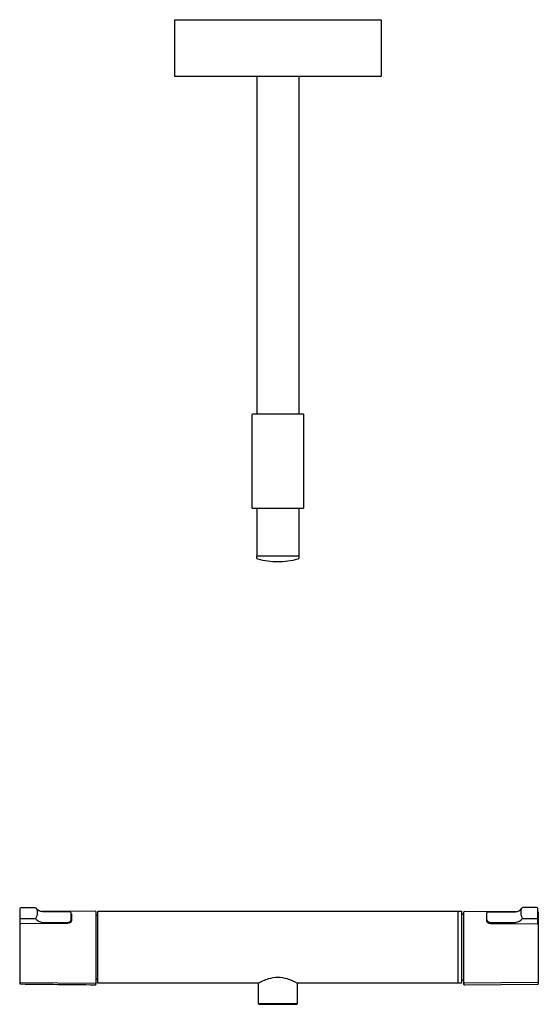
# Model space of a CAD drawing. Header units: millimetres. Extents: x -136 to 138, y -30 to 1110.
# Tile 1 of 8: x -136 to 138, y -30 to 490. Entities that reach past the tile are written whole.
import ezdxf

# ---------------------------------------------------------------- set-up
doc = ezdxf.new("R2010")
doc.units = ezdxf.units.MM
doc.header["$MEASUREMENT"] = 0
doc.layers.add('DETAIL', color=7, linetype='Continuous', true_color=0x000000)

# ---------------------------------------------------------------- blocks, each defined once
blk = doc.blocks.new('241300_f')
at = {"layer": 'DETAIL'}
for p, q in [((-54.47, 459.59), (-54.47, 489.29)), ((-54.17, 489.59), (54.23, 489.59)), ((54.53, 489.29), (54.53, 459.59)), ((54.53, 459.59), (-54.47, 459.59)), ((-11, 281.5), (-11, 459.59)), ((11, 459.59), (11, 281.5)), ((-13.5, 231.8), (-13.5, 281.2)), ((-13.2, 281.5), (13.2, 281.5)), ((13.5, 281.2), (13.5, 231.8)), ((13.2, 231.5), (-13.2, 231.5)), ((-11, 206.5), (-11, 231.5)), ((11, 231.5), (11, 206.5)), ((-11.05, 205.43), (-11.05, 206.5)), ((-10.52, 204.75), (-10.54, 204.75)), ((-10.21, 206.5), (11.05, 206.5)), ((11.05, 206.5), (11.05, 205.43)), ((-135.6, 20.83), (-128.14, 20.83)), ((136.82, 20.82), (129.36, 20.82)), ((-136.3, 18.16), (-136.3, -18.97)), ((-136.1, 12.24), (-136.1, 20.35)), ((-127.62, 20.63), (-127.48, 20.44)), ((-127.54, 15.79), (-127.61, 15.61)), ((-96.5, 19), (-124.8, 18.75)), ((-110.02, 18.55), (-123.5, 18.65)), ((-109.1, 14.35), (-109.1, 17.7)), ((-109, 17.39), (-109, 13.89)), ((-96, -19.37), (-96, 18.51)), ((-96, 16.91), (-95, 16.93)), ((-95, -19), (-95, 19)), ((-95, 19), (95, 19)), ((95, 19), (95, -19)), ((95, 19), (97, 18.99)), ((97, 18.99), (97, -19)), ((97.2, 17.5), (98.22, 17.5)), ((98.22, -19.58), (98.22, 18.5)), ((98.72, 18.99), (126.05, 18.75)), ((110.22, 17.39), (110.22, 13.89)), ((110.32, 13.52), (110.32, 17.7)), ((111.24, 18.54), (124.72, 18.64)), ((128.84, 20.62), (128.69, 20.44)), ((128.76, 15.78), (128.82, 15.6)), ((137.32, 12.24), (137.32, 20.34)), ((137.52, 18.15), (137.52, -19.17)), ((-136.3, 12.35), (-136.31, 12.2)), ((-111, 12.54), (-135.8, 12.35)), ((-135.73, 15.17), (-127.97, 15.16)), ((-124.27, 13.06), (-111.1, 13.06)), ((-122.38, 12.49), (-122.43, 12.45)), ((-109.1, 13.53), (-109.1, 14.35)), ((112.22, 12.54), (137.02, 12.34)), ((112.32, 13.06), (125.49, 13.06)), ((123.6, 12.48), (123.64, 12.44)), ((129.19, 15.15), (136.95, 15.16)), ((137.52, 12.35), (137.52, 12.19)), ((-135.8, -18.64), (-96.5, -18.98)), ((-95, -16.93), (-96, -16.91)), ((-10.38, -19), (-95, -19)), ((97, -19), (10.39, -18.99)), ((98.22, -17.5), (97.2, -17.5)), ((137.02, -18.65), (98.72, -18.99)), ((137.02, -19.67), (98.72, -20.08)), ((-10.32, -29.7), (10.32, -29.7))]:
    blk.add_line(p, q, dxfattribs=at)
blk.add_lwpolyline([(-10.32, -18.97), (-10.32, -29.7), (-9.82, -30.2), (9.82, -30.2), (10.32, -29.7), (10.32, -18.96)], dxfattribs=at)
at = {"layer": 'DETAIL', "extrusion": (0, 0, -1)}
for centre, radius, start, end in [((54.17, 489.29), 0.3, 0.0089, 90), ((-54.23, 489.29), 0.3, 89.991, 180.0001), ((13.2, 281.2), 0.3, 0, 90), ((-13.2, 281.2), 0.3, 89.9936, 180.0065), ((13.2, 231.8), 0.3, 270, 0), ((-13.2, 231.8), 0.3, 180, 270), ((10.35, 205.42), 0.697, 285.2762, 0.168), ((0.01, 242.22), 38.92, 269.9923, 285.6787), ((0.01, 242.3), 39, 254.3535, 269.9923), ((-10.35, 205.43), 0.7, 179.9991, 254.3046), ((135.61, 20.34), 0.489, 1.3514, 91.2904), ((128.06, 20.26), 0.575, 81.9812, 139.7232), ((128.42, 15.89), 0.862, 199.1986, 238.5573), ((123.83, 23.25), 4.61, 276.4218, 322.01), ((123.75, 23.9), 5.26, 267.2511, 276.4218), ((109.2, 17.38), 0.204, 120.5187, 176.4197), ((-98.71, 18.49), 0.498, 1.2528, 90.5), ((-110.98, 17.7), 0.661, 0, 27.9868), ((-111.42, 17.32), 1.24, 33.8095, 81.5385), ((-137.02, 18.15), 0.5, 126.8612, 180), ((-137.01, 11.84), 0.502, 90.6701, 180), ((-98.72, -18.48), 0.502, 270.0181, 352.1237), ((-98.72, -19.58), 0.5, 269.4459, 360), ((-137.02, -18.15), 0.5, 179.9782, 269.5), ((-137.02, -19.17), 0.5, 180.0232, 269.4003)]:
    blk.add_arc(centre, radius, start, end, dxfattribs=at)
at = {"layer": 'DETAIL'}
for centre, radius, start, end in [((129.27, 20.25), 0.575, 81.9812, 139.7232), ((136.83, 20.33), 0.489, 1.3514, 91.2904), ((-135.8, 18.16), 0.5, 126.8623, 179.999), ((-110.21, 17.33), 1.24, 33.8095, 81.5385), ((-109.76, 17.7), 0.661, 0, 27.9868), ((-96.5, 18.5), 0.498, 1.2528, 90.5), ((97.21, 17.7), 0.203, 180, 268.5294), ((110.42, 17.37), 0.204, 120.5187, 176.4197), ((124.97, 23.89), 5.26, 267.2511, 276.4218), ((125.04, 23.25), 4.61, 276.4218, 322.01), ((129.64, 15.88), 0.862, 199.1986, 238.5573), ((-135.8, 11.84), 0.502, 90.6701, 180), ((-135.76, 15.52), 0.359, 199.0372, 274.44), ((-123.67, 18.44), 5.4, 217.3325, 263.6195), ((124.89, 18.43), 5.4, 276.3805, 322.6675), ((136.98, 15.52), 0.359, 265.56, 340.9628), ((-135.8, -18.14), 0.5, 179.9436, 269.5127), ((-135.8, -18.97), 0.5, 180.0924, 269.3824), ((240.5, 34889.89), 34911.38, 269.382402, 269.446904), ((-96.5, -19.37), 0.5, 269.4469, 359.999), ((-96.5, -18.48), 0.502, 270.0181, 352.1237), ((97.21, -17.7), 0.203, 91.4706, 180)]:
    blk.add_arc(centre, radius, start, end, dxfattribs=at)
blk.add_rational_spline([(-11.05, 206.5), (-11.1, 206.5), (-10.21, 206.5)], [0.883187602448, 0.919430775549, 1], degree=2, dxfattribs=at)
for points, knots in [([(-127.48, 20.44), (-127.16, 19.99), (-126.99, 19.38), (-126.99, 17.81), (-127.17, 16.87), (-127.54, 15.79)], [16.9334212, 16.9334212, 16.9334212, 16.9334212, 17.4028296, 17.4028296, 17.9027536, 17.9027536, 17.9027536, 17.9027536]), ([(128.69, 20.44), (128.37, 19.98), (128.21, 19.37), (128.21, 17.81), (128.39, 16.86), (128.76, 15.78)], [16.9334212, 16.9334212, 16.9334212, 16.9334212, 17.4028296, 17.4028296, 17.9027536, 17.9027536, 17.9027536, 17.9027536]), ([(-109, 13.89), (-109, 13.83), (-109.03, 13.67), (-109.18, 13.36), (-109.68, 12.83), (-110.44, 12.55), (-111, 12.54)], [3.5, 3.5, 3.5, 3.5, 3.983755, 4.545448, 5.206507, 6.887337, 6.887337, 6.887337, 6.887337]), ([(110.22, 13.89), (110.22, 13.82), (110.24, 13.66), (110.4, 13.35), (110.9, 12.82), (111.66, 12.54), (112.22, 12.54)], [3.5, 3.5, 3.5, 3.5, 3.983755, 4.545448, 5.206507, 6.887337, 6.887337, 6.887337, 6.887337]), ([(-10.38, -19), (-9.5, -18.51), (-7.73, -17.63), (-4.3, -16.34), (0, -15.62), (4.31, -16.34), (7.24, -17.44), (9.03, -18.27), (9.92, -18.74), (10.39, -18.99)], [0, 0, 0, 0, 3.04662, 5.931897, 10.962308, 15.9931, 18.879812, 20.326447, 21.913039, 21.913039, 21.913039, 21.913039])]:
    blk.add_open_spline(points, degree=3, knots=knots, dxfattribs=at)
for points in [[(-111.1, 13.06), (-110, 13.06), (-109.1, 13.69), (-109.1, 14.35)], [(110.32, 14.35), (110.32, 13.68), (111.21, 13.06), (112.32, 13.06)]]:
    blk.add_open_spline(points, degree=3, dxfattribs=at)

msp = doc.modelspace()

# ---------------------------------------------------------------- block references
msp.add_blockref('241300_f', (0, 0))

doc.saveas('drawing.dxf')
